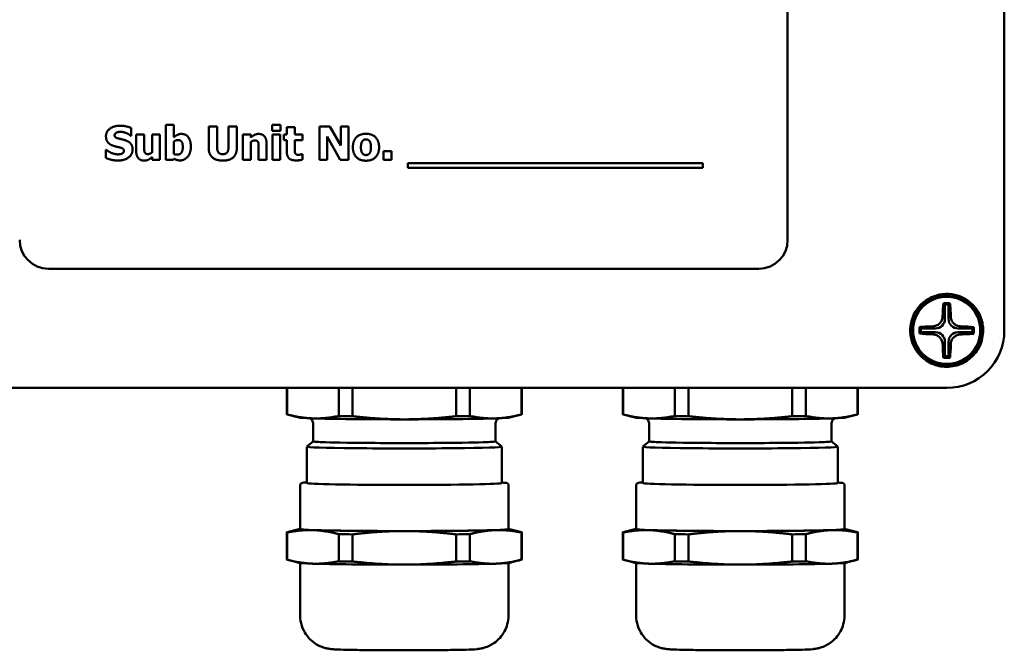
# Model space of a CAD drawing. Header units: millimetres. Extents: x 20 to 574, y 18 to 400.
# Tile 3 of 16: x 118 to 220, y 240 to 306. Entities that reach past the tile are written whole.
import ezdxf

# ---------------------------------------------------------------- set-up
doc = ezdxf.new("R2010")
doc.units = ezdxf.units.MM
doc.header["$LTSCALE"] = 2
doc.layers.add('Visible (ISO)', color=7, linetype='Continuous', lineweight=50)

msp = doc.modelspace()

# ---------------------------------------------------------------- linework, layer by layer
at = {"layer": 'Visible (ISO)'}
for p, q in [((220.47, 273.1), (220.47, 341.11)), ((197.9, 282.54), (197.9, 331.54)), ((133.97, 294.54), (133.14, 294.54)), ((133.14, 294.54), (133.14, 290.88)), ((133.97, 293.25), (133.97, 294.54)), ((138.47, 294.38), (137.59, 294.38)), ((137.59, 294.38), (137.59, 292.15)), ((138.47, 292.2), (138.47, 294.38)), ((139.65, 294.38), (139.65, 292.2)), ((140.52, 294.38), (139.65, 294.38)), ((140.52, 292.15), (140.52, 294.38)), ((145.08, 294.54), (144.21, 294.54)), ((144.21, 294.54), (144.21, 293.9)), ((145.08, 293.9), (145.08, 294.54)), ((150.22, 294.38), (149.14, 294.38)), ((149.14, 294.38), (149.14, 290.88)), ((151.34, 292.38), (150.22, 294.38)), ((151.34, 294.38), (151.34, 292.38)), ((152.14, 294.38), (151.34, 294.38)), ((152.14, 290.88), (152.14, 294.38)), ((129.45, 293.41), (129.52, 293.41)), ((129.52, 293.41), (129.52, 294.21)), ((130.87, 293.52), (130.04, 293.52)), ((130.04, 293.52), (130.04, 291.8)), ((130.87, 292.21), (130.87, 293.52)), ((131.69, 293.52), (131.69, 291.65)), ((132.51, 293.52), (131.69, 293.52)), ((132.51, 290.88), (132.51, 293.52)), ((141.15, 293.52), (141.15, 290.88)), ((141.97, 293.52), (141.15, 293.52)), ((141.97, 293.23), (141.97, 293.52)), ((144.21, 293.9), (145.08, 293.9)), ((145.05, 293.52), (144.23, 293.52)), ((144.23, 293.52), (144.23, 290.88)), ((145.05, 290.88), (145.05, 293.52)), ((145.73, 293.52), (145.42, 293.52)), ((145.42, 293.52), (145.42, 292.95)), ((146.55, 294.28), (145.73, 294.28)), ((145.73, 294.28), (145.73, 293.52)), ((146.55, 293.52), (146.55, 294.28)), ((147.35, 293.52), (146.55, 293.52)), ((147.35, 292.95), (147.35, 293.52)), ((133.97, 291.49), (133.97, 292.81)), ((141.97, 290.88), (141.97, 292.75)), ((143.62, 290.88), (143.62, 292.6)), ((145.42, 292.95), (145.73, 292.95)), ((145.73, 292.95), (145.73, 291.72)), ((146.55, 292.95), (147.35, 292.95)), ((146.55, 292.01), (146.55, 292.95)), ((149.94, 290.88), (149.94, 293.32)), ((149.94, 293.32), (151.29, 290.88)), ((126.95, 291.92), (126.87, 291.92)), ((126.87, 291.92), (126.87, 291.09)), ((142.79, 292.19), (142.79, 290.88)), ((147.35, 291.48), (147.28, 291.48)), ((147.35, 290.91), (147.35, 291.48)), ((156.62, 291.81), (155.79, 291.81)), ((155.79, 291.81), (155.79, 290.88)), ((156.62, 290.88), (156.62, 291.81)), ((131.69, 291.18), (131.69, 290.88)), ((131.69, 290.88), (132.51, 290.88)), ((133.14, 290.88), (133.93, 290.88)), ((133.93, 290.88), (133.97, 291.01)), ((141.15, 290.88), (141.97, 290.88)), ((142.79, 290.88), (143.62, 290.88)), ((144.23, 290.88), (145.05, 290.88)), ((149.14, 290.88), (149.94, 290.88)), ((151.29, 290.88), (152.14, 290.88)), ((155.79, 290.88), (156.62, 290.88)), ((189.07, 290.55), (158.33, 290.55)), ((158.33, 290.55), (158.33, 290.07)), ((189.07, 290.07), (189.07, 290.55)), ((158.33, 290.07), (189.07, 290.07)), ((120.9, 279.54), (194.9, 279.54)), ((214.12, 275.95), (214.28, 275.8)), ((214.81, 275.95), (214.66, 275.8)), ((214.66, 275.8), (214.28, 275.8)), ((214.28, 275.8), (214.28, 274.29)), ((214.66, 274.29), (214.66, 275.8)), ((211.62, 273.45), (211.78, 273.3)), ((211.62, 272.76), (211.78, 272.91)), ((213.28, 273.3), (211.78, 273.3)), ((211.78, 273.3), (211.78, 272.91)), ((211.78, 272.91), (213.28, 272.91)), ((217.16, 273.3), (215.65, 273.3)), ((215.65, 272.91), (217.16, 272.91)), ((217.31, 273.45), (217.16, 273.3)), ((217.16, 272.91), (217.16, 273.3)), ((217.31, 272.76), (217.16, 272.91)), ((214.28, 271.92), (214.28, 270.41)), ((214.66, 270.41), (214.66, 271.92)), ((214.12, 270.26), (214.28, 270.41)), ((214.28, 270.41), (214.66, 270.41)), ((214.81, 270.26), (214.66, 270.41)), ((101.46, 267.11), (214.47, 267.11)), ((145.72, 267.11), (145.72, 264.36)), ((145.75, 267.11), (145.75, 264.35)), ((151.14, 267.11), (151.14, 264.18)), ((152.58, 267.11), (152.58, 264.16)), ((163.36, 267.11), (163.36, 264.16)), ((164.8, 267.11), (164.8, 264.18)), ((170.19, 267.11), (170.19, 264.35)), ((170.22, 267.11), (170.22, 264.36)), ((180.72, 267.11), (180.72, 264.36)), ((180.75, 267.11), (180.75, 264.35)), ((186.14, 267.11), (186.14, 264.18)), ((187.58, 267.11), (187.58, 264.16)), ((198.36, 267.11), (198.36, 264.16)), ((199.8, 267.11), (199.8, 264.18)), ((205.19, 267.11), (205.19, 264.35)), ((205.22, 267.11), (205.22, 264.36)), ((146.99, 264.02), (145.75, 264.35)), ((168.94, 264.02), (170.19, 264.35)), ((181.99, 264.02), (180.75, 264.35)), ((203.94, 264.02), (205.19, 264.35)), ((148.49, 263.33), (148.49, 261.53)), ((167.45, 263.33), (167.45, 261.53)), ((183.49, 263.33), (183.49, 261.53)), ((202.45, 263.33), (202.45, 261.53)), ((148.47, 261.53), (147.82, 260.99)), ((147.82, 260.98), (147.82, 257.18)), ((167.46, 261.53), (168.12, 260.99)), ((168.12, 260.98), (168.12, 257.18)), ((183.47, 261.53), (182.82, 260.99)), ((182.82, 260.98), (182.82, 257.18)), ((202.46, 261.53), (203.12, 260.99)), ((203.12, 260.98), (203.12, 257.18)), ((147.12, 252.38), (147.12, 256.98)), ((168.82, 252.38), (168.82, 256.98)), ((182.12, 252.38), (182.12, 256.98)), ((203.82, 252.38), (203.82, 256.98)), ((146.99, 252.39), (145.75, 252.06)), ((168.94, 252.39), (170.19, 252.06)), ((181.99, 252.39), (180.75, 252.06)), ((203.94, 252.39), (205.19, 252.06)), ((145.72, 249.21), (145.72, 252.04)), ((145.75, 249.2), (145.75, 252.03)), ((151.14, 251.86), (151.14, 249.03)), ((152.58, 249.01), (152.58, 251.84)), ((163.36, 251.84), (163.36, 249.01)), ((164.8, 249.03), (164.8, 251.86)), ((170.19, 252.03), (170.19, 249.2)), ((170.22, 249.21), (170.22, 252.04)), ((180.72, 249.21), (180.72, 252.04)), ((180.75, 249.2), (180.75, 252.03)), ((186.14, 251.86), (186.14, 249.03)), ((187.58, 249.01), (187.58, 251.84)), ((198.36, 251.84), (198.36, 249.01)), ((199.8, 249.03), (199.8, 251.86)), ((205.19, 252.03), (205.19, 249.2)), ((205.22, 249.21), (205.22, 252.04)), ((146.99, 248.87), (145.75, 249.2)), ((147.12, 243.38), (147.12, 248.85)), ((168.82, 243.38), (168.82, 248.85)), ((168.94, 248.87), (170.19, 249.2)), ((181.99, 248.87), (180.75, 249.2)), ((182.12, 243.38), (182.12, 248.85)), ((203.82, 243.38), (203.82, 248.85)), ((203.94, 248.87), (205.19, 249.2))]:
    msp.add_line(p, q, dxfattribs=at)
for radius in [3.6, 3.5]:
    msp.add_circle((214.47, 273.11), radius, dxfattribs=at)
for centre, radius, start, end in [((120.9, 282.54), 3, 180, 270), ((194.9, 282.54), 3, 270, 0), ((214.47, 273.11), 3.8, 20.2313, 249.7687), ((214.47, 273.11), 5.5, 352.5302, 352.5398), ((214.47, 273.11), 5.5, 277.4605, 277.4698)]:
    msp.add_arc(centre, radius, start, end, dxfattribs=at)
for centre, major_axis, ratio, start_param, end_param in [((214.27, 273.11), (0, -3.49), 0.071722, 3.761625, 4.293972), ((213.27, 274.31), (0.718, -0.718), 0.985257, 5.505213, 7.061157), ((215.67, 274.31), (-0.718, -0.718), 0.985257, 5.505213, 7.061157), ((211.78, 273.11), (0, -2.24), 0.071726, 4.558042, 4.866743), ((213.27, 271.91), (0.718, 0.718), 0.985257, 5.505213, 7.061157), ((214.46, 273.11), (4.25, -4.25), 0.998891, 5.498342, 7.068029), ((215.67, 271.91), (-0.718, 0.718), 0.985257, 5.505213, 7.061157), ((214.47, 273.31), (3.49, 0), 0.071722, 0.620032, 1.15238), ((217.15, 273.11), (0, -2.24), 0.071726, 1.416449, 1.72515), ((214.47, 272.91), (3.49, 0), 0.071722, 3.761625, 4.293972), ((214.67, 273.11), (0, -3.49), 0.071722, 0.620032, 1.15238), ((214.47, 270.42), (2.24, 0), 0.071726, 4.558042, 4.866743), ((157.97, 264.36), (-12.25, 0), 0.01829, 0, 0.067912), ((157.97, 264.03), (-11, 0), 0.01829, 0.068322, 0.523599), ((157.97, 264.03), (11, 0), 0.01829, 3.665191, 4.712389), ((157.97, 264.36), (-12.25, 0), 0.01829, 0.979285, 1.11511), ((157.97, 264.03), (11, 0), 0.01829, 4.712389, 5.759587), ((157.97, 264.36), (-12.25, 0), 0.01829, 2.026483, 2.162308), ((157.97, 264.03), (11, 0), 0.01829, 5.759587, 6.214863), ((157.97, 264.36), (12.25, 0), 0.01829, 6.215273, 6.283185), ((192.97, 264.36), (-12.25, 0), 0.01829, 0, 0.067912), ((192.97, 264.03), (-11, 0), 0.01829, 0.068322, 0.523599), ((192.97, 264.03), (11, 0), 0.01829, 3.665191, 4.712389), ((192.97, 264.36), (-12.25, 0), 0.01829, 0.979285, 1.11511), ((192.97, 264.03), (11, 0), 0.01829, 4.712389, 5.759587), ((192.97, 264.36), (-12.25, 0), 0.01829, 2.026483, 2.162308), ((192.97, 264.03), (11, 0), 0.01829, 5.759587, 6.214863), ((192.97, 264.36), (12.25, 0), 0.01829, 6.215273, 6.283185), ((157.97, 260.98), (-10.15, 0), 0.01829, 6.261383, 9.44658), ((157.97, 261.53), (9.5, 0), 0.01829, 3.0814, 6.343378), ((157.97, 261.53), (-9.48, 0), 0.01829, 0, 3.141593), ((192.97, 260.98), (-10.15, 0), 0.01829, 6.261383, 9.44658), ((192.97, 261.53), (9.5, 0), 0.01829, 3.0814, 6.343378), ((192.97, 261.53), (-9.48, 0), 0.01829, 0, 3.141593), ((157.97, 257.18), (10.15, 0), 0.01829, 3.141593, 6.283185), ((192.97, 257.18), (10.15, 0), 0.01829, 3.141593, 6.283185), ((157.97, 252.38), (-11, 0), 0.01829, 6.117852, 6.806784), ((157.97, 252.38), (-10.85, 0), 0.01829, 0, 3.141593), ((157.97, 252.38), (11, 0), 0.01829, 5.759587, 6.448518), ((192.97, 252.38), (-11, 0), 0.01829, 6.117852, 6.806784), ((192.97, 252.38), (-10.85, 0), 0.01829, 0, 3.141593), ((192.97, 252.38), (11, 0), 0.01829, 5.759587, 6.448518), ((157.97, 252.04), (-12.25, 0), 0.01829, 6.215273, 6.351098), ((157.97, 252.38), (-11, 0), 0.01829, 0.523599, 1.570796), ((157.97, 252.04), (12.25, 0), 0.01829, 4.120878, 4.256703), ((157.97, 252.38), (-11, 0), 0.01829, 1.570796, 2.617994), ((157.97, 252.04), (12.25, 0), 0.01829, 5.168075, 5.3039), ((157.97, 252.04), (12.25, 0), 0.01829, 6.215273, 6.351098), ((192.97, 252.04), (-12.25, 0), 0.01829, 6.215273, 6.351098), ((192.97, 252.38), (-11, 0), 0.01829, 0.523599, 1.570796), ((192.97, 252.04), (12.25, 0), 0.01829, 4.120878, 4.256703), ((192.97, 252.38), (-11, 0), 0.01829, 1.570796, 2.617994), ((192.97, 252.04), (12.25, 0), 0.01829, 5.168075, 5.3039), ((192.97, 252.04), (12.25, 0), 0.01829, 6.215273, 6.351098), ((157.97, 249.21), (-12.25, 0), 0.01829, 0, 0.067912), ((157.97, 248.88), (-11, 0), 0.01829, 0.068322, 0.523599), ((157.97, 248.88), (11, 0), 0.01829, 3.665191, 4.712389), ((157.97, 249.21), (-12.25, 0), 0.01829, 0.979285, 1.11511), ((157.97, 248.88), (11, 0), 0.01829, 4.712389, 5.759587), ((157.97, 249.21), (-12.25, 0), 0.01829, 2.026483, 2.162308), ((157.97, 248.88), (11, 0), 0.01829, 5.759587, 6.214863), ((157.97, 249.21), (12.25, 0), 0.01829, 6.215273, 6.283185), ((192.97, 249.21), (-12.25, 0), 0.01829, 0, 0.067912), ((192.97, 248.88), (-11, 0), 0.01829, 0.068322, 0.523599), ((192.97, 248.88), (11, 0), 0.01829, 3.665191, 4.712389), ((192.97, 249.21), (-12.25, 0), 0.01829, 0.979285, 1.11511), ((192.97, 248.88), (11, 0), 0.01829, 4.712389, 5.759587), ((192.97, 249.21), (-12.25, 0), 0.01829, 2.026483, 2.162308), ((192.97, 248.88), (11, 0), 0.01829, 5.759587, 6.214863), ((192.97, 249.21), (12.25, 0), 0.01829, 6.215273, 6.283185)]:
    msp.add_ellipse(centre, major_axis=major_axis, ratio=ratio, start_param=start_param, end_param=end_param, dxfattribs=at)
for points in [[(128.35, 294.45), (127.72, 294.45), (126.89, 293.84), (126.89, 293.35)], [(129.52, 294.21), (129.28, 294.32), (128.66, 294.45), (128.35, 294.45)], [(126.89, 293.35), (126.89, 292.98), (127.24, 292.5), (127.65, 292.36)], [(127.79, 293.45), (127.79, 293.54), (127.91, 293.69), (127.99, 293.73)], [(128.25, 293.1), (127.98, 293.16), (127.79, 293.32), (127.79, 293.45)], [(127.99, 293.73), (128.1, 293.77), (128.28, 293.81), (128.39, 293.81)], [(128.39, 293.81), (128.69, 293.81), (129.25, 293.58), (129.45, 293.41)], [(134.77, 293.59), (134.52, 293.59), (134.15, 293.4), (133.97, 293.25)], [(135.73, 292.24), (135.73, 292.88), (135.23, 293.59), (134.77, 293.59)], [(142.79, 293.59), (142.56, 293.59), (142.18, 293.4), (141.97, 293.23)], [(143.62, 292.6), (143.62, 293.08), (143.19, 293.59), (142.79, 293.59)], [(153.97, 293.61), (153.33, 293.61), (152.61, 292.86), (152.61, 292.2)], [(155.34, 292.2), (155.34, 292.86), (154.62, 293.61), (153.97, 293.61)], [(127.65, 292.36), (127.83, 292.29), (128.23, 292.21), (128.41, 292.16)], [(128.94, 292.92), (128.76, 292.98), (128.43, 293.06), (128.25, 293.1)], [(129.66, 291.98), (129.66, 292.34), (129.31, 292.78), (128.94, 292.92)], [(133.97, 292.81), (134.07, 292.88), (134.29, 292.95), (134.4, 292.95)], [(134.4, 292.95), (134.65, 292.95), (134.89, 292.62), (134.89, 292.22)], [(141.97, 292.75), (142.09, 292.83), (142.3, 292.91), (142.4, 292.91)], [(142.4, 292.91), (142.53, 292.91), (142.69, 292.83), (142.73, 292.74)], [(142.73, 292.74), (142.77, 292.67), (142.79, 292.35), (142.79, 292.19)], [(153.45, 292.2), (153.45, 292.44), (153.54, 292.76), (153.61, 292.85)], [(153.61, 292.85), (153.68, 292.95), (153.86, 293.02), (153.97, 293.02)], [(153.97, 293.02), (154.09, 293.02), (154.27, 292.94), (154.35, 292.84)], [(154.35, 292.84), (154.42, 292.75), (154.49, 292.43), (154.49, 292.2)], [(128.15, 291.46), (127.85, 291.46), (127.22, 291.7), (126.95, 291.92)], [(128.14, 290.82), (128.84, 290.82), (129.66, 291.46), (129.66, 291.98)], [(128.54, 291.53), (128.47, 291.49), (128.22, 291.46), (128.15, 291.46)], [(128.41, 292.16), (128.56, 292.13), (128.76, 291.96), (128.76, 291.83)], [(128.76, 291.83), (128.76, 291.71), (128.63, 291.57), (128.54, 291.53)], [(130.04, 291.8), (130.04, 291.31), (130.48, 290.81), (130.88, 290.81)], [(130.93, 291.66), (130.89, 291.75), (130.87, 292.01), (130.87, 292.21)], [(131.27, 291.49), (131.13, 291.49), (130.97, 291.58), (130.93, 291.66)], [(131.69, 291.65), (131.59, 291.58), (131.35, 291.49), (131.27, 291.49)], [(134.3, 291.43), (134.22, 291.43), (134.05, 291.46), (133.97, 291.49)], [(134.89, 292.22), (134.89, 291.83), (134.6, 291.43), (134.3, 291.43)], [(134.62, 290.83), (135.09, 290.83), (135.73, 291.61), (135.73, 292.24)], [(137.59, 292.15), (137.59, 291.49), (138.35, 290.81), (139.06, 290.81)], [(139.06, 291.48), (138.75, 291.48), (138.47, 291.83), (138.47, 292.2)], [(139.65, 292.2), (139.65, 291.82), (139.36, 291.48), (139.06, 291.48)], [(139.06, 290.81), (139.78, 290.81), (140.52, 291.5), (140.52, 292.15)], [(145.73, 291.72), (145.73, 291.25), (146.19, 290.83), (146.69, 290.83)], [(146.59, 291.58), (146.56, 291.67), (146.55, 291.87), (146.55, 292.01)], [(146.95, 291.41), (146.8, 291.41), (146.63, 291.5), (146.59, 291.58)], [(147.28, 291.48), (147.24, 291.46), (147.02, 291.41), (146.95, 291.41)], [(152.61, 292.2), (152.61, 291.55), (153.33, 290.8), (153.97, 290.8)], [(153.6, 291.57), (153.53, 291.66), (153.45, 291.96), (153.45, 292.2)], [(153.98, 291.39), (153.86, 291.39), (153.66, 291.48), (153.6, 291.57)], [(153.97, 290.8), (154.62, 290.8), (155.34, 291.55), (155.34, 292.2)], [(154.35, 291.56), (154.28, 291.48), (154.08, 291.39), (153.98, 291.39)], [(154.49, 292.2), (154.49, 291.95), (154.42, 291.66), (154.35, 291.56)], [(126.87, 291.09), (127.13, 290.98), (127.74, 290.82), (128.14, 290.82)], [(130.88, 290.81), (131.12, 290.81), (131.48, 291), (131.69, 291.18)], [(133.97, 291.01), (134.13, 290.92), (134.42, 290.83), (134.62, 290.83)], [(146.69, 290.83), (146.91, 290.83), (147.22, 290.87), (147.35, 290.91)]]:
    msp.add_open_spline(points, degree=2, dxfattribs=at)
for points, knots in [([(214.47, 275.95), (214.41, 275.95), (214.35, 275.95), (214.24, 275.95), (214.18, 275.95), (214.12, 275.95)], [-0.03442222, -0.03442222, -0.03442222, -0.03442222, -0.01721162, -0.01721162, -0.000001, -0.000001, -0.000001, -0.000001]), ([(214.81, 275.95), (214.75, 275.95), (214.7, 275.95), (214.58, 275.95), (214.53, 275.95), (214.47, 275.95)], [-0.03442267, -0.03442267, -0.03442267, -0.03442267, -0.01721182, -0.01721182, -0.000001, -0.000001, -0.000001, -0.000001]), ([(214.9, 274.53), (214.89, 274.8), (214.88, 275.07), (214.85, 275.54), (214.83, 275.76), (214.81, 275.95)], [-0.1581917, -0.1581917, -0.1581917, -0.1581917, -0.074665, -0.074665, -0.000001, -0.000001, -0.000001, -0.000001]), ([(214.04, 274.53), (214.04, 274.49), (214.04, 274.45), (214.02, 274.32), (213.99, 274.24), (213.93, 274.1), (213.9, 274.05), (213.84, 273.95), (213.8, 273.9), (213.72, 273.82), (213.68, 273.78), (213.59, 273.71), (213.54, 273.68), (213.42, 273.62), (213.35, 273.59), (213.21, 273.55), (213.13, 273.54), (213.05, 273.53)], [0.3946744, 0.3946744, 0.3946744, 0.3946744, 0.4068279, 0.4068279, 0.4337931, 0.4337931, 0.4525599, 0.4525599, 0.4695966, 0.4695966, 0.4865097, 0.4865097, 0.5042236, 0.5042236, 0.5265419, 0.5265419, 0.5511508, 0.5511508, 0.5511508, 0.5511508]), ([(215.89, 273.53), (215.85, 273.54), (215.81, 273.54), (215.68, 273.56), (215.6, 273.58), (215.46, 273.64), (215.41, 273.67), (215.31, 273.74), (215.26, 273.78), (215.18, 273.85), (215.14, 273.89), (215.07, 273.99), (215.04, 274.04), (214.98, 274.15), (214.95, 274.22), (214.91, 274.37), (214.9, 274.45), (214.9, 274.53)], [0.3946744, 0.3946744, 0.3946744, 0.3946744, 0.4068279, 0.4068279, 0.4337931, 0.4337931, 0.4525599, 0.4525599, 0.4695966, 0.4695966, 0.4865097, 0.4865097, 0.5042236, 0.5042236, 0.5265419, 0.5265419, 0.5511508, 0.5511508, 0.5511508, 0.5511508]), ([(218.03, 274.42), (218.05, 274.37), (218.07, 274.33), (218.16, 274.04), (218.21, 273.79), (218.24, 273.54)], [1.35795464, 1.35795464, 1.35795464, 1.35795464, 1.37232223, 1.37232223, 1.44325994, 1.44325994, 1.44325994, 1.44325994]), ([(213.05, 273.53), (212.78, 273.53), (212.51, 273.51), (212.03, 273.49), (211.82, 273.47), (211.62, 273.45)], [-0.1581917, -0.1581917, -0.1581917, -0.1581917, -0.074665, -0.074665, -0.000001, -0.000001, -0.000001, -0.000001]), ([(218.27, 273.11), (218.27, 272.82), (218.23, 272.54), (218.11, 271.98), (218.01, 271.71), (217.67, 271), (217.36, 270.6), (216.63, 269.95), (216.2, 269.69), (215.46, 269.43), (215.18, 269.36), (214.6, 269.3), (214.32, 269.3), (214.04, 269.33)], [-0.6411683, -0.6411683, -0.6411683, -0.6411683, -0.5559703, -0.5559703, -0.4687996, -0.4687996, -0.3205854, -0.3205854, -0.1730705, -0.1730705, -0.0854556, -0.0854556, 0, 0, 0, 0]), ([(218.24, 273.54), (218.25, 273.47), (218.26, 273.4), (218.27, 273.25), (218.27, 273.18), (218.27, 273.11)], [-0.04332151, -0.04332151, -0.04332151, -0.04332151, -0.02166125, -0.02166125, -0.000001, -0.000001, -0.000001, -0.000001]), ([(213.05, 272.68), (213.09, 272.68), (213.13, 272.68), (213.25, 272.66), (213.34, 272.63), (213.48, 272.57), (213.53, 272.54), (213.63, 272.48), (213.67, 272.44), (213.76, 272.36), (213.79, 272.32), (213.86, 272.23), (213.9, 272.18), (213.96, 272.06), (213.99, 271.99), (214.03, 271.85), (214.04, 271.77), (214.04, 271.69)], [0.3946744, 0.3946744, 0.3946744, 0.3946744, 0.4068279, 0.4068279, 0.4337931, 0.4337931, 0.4525599, 0.4525599, 0.4695966, 0.4695966, 0.4865097, 0.4865097, 0.5042236, 0.5042236, 0.5265419, 0.5265419, 0.5511508, 0.5511508, 0.5511508, 0.5511508]), ([(214.9, 271.69), (214.9, 271.73), (214.9, 271.77), (214.92, 271.89), (214.94, 271.98), (215, 272.12), (215.03, 272.17), (215.1, 272.27), (215.14, 272.31), (215.21, 272.4), (215.26, 272.43), (215.35, 272.5), (215.4, 272.54), (215.51, 272.6), (215.58, 272.62), (215.73, 272.67), (215.81, 272.68), (215.89, 272.68)], [0.3946744, 0.3946744, 0.3946744, 0.3946744, 0.4068279, 0.4068279, 0.4337931, 0.4337931, 0.4525599, 0.4525599, 0.4695966, 0.4695966, 0.4865097, 0.4865097, 0.5042236, 0.5042236, 0.5265419, 0.5265419, 0.5511508, 0.5511508, 0.5511508, 0.5511508]), ([(215.89, 272.68), (216.16, 272.69), (216.43, 272.7), (216.9, 272.73), (217.12, 272.74), (217.31, 272.76)], [-0.1581917, -0.1581917, -0.1581917, -0.1581917, -0.074665, -0.074665, -0.000001, -0.000001, -0.000001, -0.000001]), ([(214.04, 271.69), (214.05, 271.42), (214.06, 271.15), (214.09, 270.67), (214.1, 270.46), (214.12, 270.26)], [-0.1581917, -0.1581917, -0.1581917, -0.1581917, -0.074665, -0.074665, -0.000001, -0.000001, -0.000001, -0.000001]), ([(214.04, 269.33), (213.79, 269.36), (213.54, 269.41), (213.25, 269.51), (213.2, 269.52), (213.15, 269.54)], [1.52774216, 1.52774216, 1.52774216, 1.52774216, 1.59869753, 1.59869753, 1.61306512, 1.61306512, 1.61306512, 1.61306512]), ([(148.49, 263.33), (148.49, 263.41), (148.47, 263.48), (148.43, 263.62), (148.4, 263.68), (148.32, 263.78), (148.28, 263.82), (148.21, 263.89), (148.18, 263.91), (148.14, 263.93), (148.13, 263.94), (148.13, 263.94)], [3.14159265, 3.14159265, 3.14159265, 3.14159265, 3.14765072, 3.14765072, 3.15430622, 3.15430622, 3.16259259, 3.16259259, 3.17259157, 3.17259157, 3.1755546, 3.1755546, 3.1755546, 3.1755546]), ([(167.81, 263.94), (167.79, 263.93), (167.77, 263.91), (167.7, 263.87), (167.66, 263.83), (167.56, 263.72), (167.52, 263.65), (167.46, 263.48), (167.45, 263.41), (167.45, 263.33)], [6.24922336, 6.24922336, 6.24922336, 6.24922336, 6.25749723, 6.25749723, 6.26821343, 6.26821343, 6.27706959, 6.27706959, 6.28318531, 6.28318531, 6.28318531, 6.28318531]), ([(183.49, 263.33), (183.49, 263.41), (183.47, 263.48), (183.43, 263.62), (183.4, 263.68), (183.32, 263.78), (183.28, 263.82), (183.21, 263.89), (183.18, 263.91), (183.14, 263.93), (183.13, 263.94), (183.13, 263.94)], [3.14159265, 3.14159265, 3.14159265, 3.14159265, 3.14765072, 3.14765072, 3.15430622, 3.15430622, 3.16259259, 3.16259259, 3.17259157, 3.17259157, 3.1755546, 3.1755546, 3.1755546, 3.1755546]), ([(202.81, 263.94), (202.79, 263.93), (202.77, 263.91), (202.7, 263.87), (202.66, 263.83), (202.56, 263.72), (202.52, 263.65), (202.46, 263.48), (202.45, 263.41), (202.45, 263.33)], [6.24922336, 6.24922336, 6.24922336, 6.24922336, 6.25749723, 6.25749723, 6.26821343, 6.26821343, 6.27706959, 6.27706959, 6.28318531, 6.28318531, 6.28318531, 6.28318531]), ([(147.82, 257.24), (147.51, 257.22), (147.46, 257.29), (147.22, 257.15), (147.2, 257.14), (147.16, 257.1), (147.14, 257.07), (147.12, 257.02), (147.12, 257), (147.12, 256.98)], [2.8304531, 2.8304531, 2.8304531, 2.8304531, 3.1076238, 3.1076238, 3.124378, 3.124378, 3.1365944, 3.1365944, 3.1415927, 3.1415927, 3.1415927, 3.1415927]), ([(168.82, 256.98), (168.82, 257.01), (168.81, 257.04), (168.79, 257.09), (168.78, 257.1), (168.75, 257.14), (168.73, 257.15), (168.7, 257.17), (168.68, 257.17), (168.6, 257.2), (168.56, 257.2), (168.39, 257.22), (168.27, 257.23), (168.12, 257.24)], [0, 0, 0, 0, 0.0080998, 0.0080998, 0.0170232, 0.0170232, 0.0291295, 0.0291295, 0.0536133, 0.0536133, 0.1712504, 0.1712504, 0.3111396, 0.3111396, 0.3111396, 0.3111396]), ([(182.82, 257.24), (182.51, 257.22), (182.46, 257.29), (182.22, 257.15), (182.2, 257.14), (182.16, 257.1), (182.14, 257.07), (182.12, 257.02), (182.12, 257), (182.12, 256.98)], [2.8304531, 2.8304531, 2.8304531, 2.8304531, 3.1076238, 3.1076238, 3.124378, 3.124378, 3.1365944, 3.1365944, 3.1415927, 3.1415927, 3.1415927, 3.1415927]), ([(203.82, 256.98), (203.82, 257.01), (203.81, 257.04), (203.79, 257.09), (203.78, 257.1), (203.75, 257.14), (203.73, 257.15), (203.7, 257.17), (203.68, 257.17), (203.6, 257.2), (203.56, 257.2), (203.39, 257.22), (203.27, 257.23), (203.12, 257.24)], [0, 0, 0, 0, 0.0080998, 0.0080998, 0.0170232, 0.0170232, 0.0291295, 0.0291295, 0.0536133, 0.0536133, 0.1712504, 0.1712504, 0.3111396, 0.3111396, 0.3111396, 0.3111396]), ([(147.12, 243.38), (147.12, 243.01), (147.18, 242.64), (147.4, 241.96), (147.56, 241.66), (147.92, 241.11), (148.13, 240.91), (148.59, 240.51), (148.8, 240.38), (149.25, 240.14), (149.42, 240.09), (149.72, 239.99), (149.82, 239.97), (150, 239.93), (150.07, 239.92), (150.22, 239.89), (150.29, 239.88), (150.52, 239.86), (150.65, 239.85), (151.11, 239.83), (151.49, 239.81), (152.48, 239.79), (153.11, 239.78), (154.49, 239.76), (155.24, 239.75), (156.79, 239.75), (157.59, 239.75), (159.19, 239.75), (159.98, 239.75), (161.46, 239.76), (162.16, 239.77), (163.41, 239.79), (163.95, 239.8), (164.87, 239.83), (165.16, 239.83), (165.6, 239.88), (165.66, 239.89), (165.78, 239.9), (165.84, 239.91), (166.02, 239.94), (166.13, 239.96), (166.48, 240.07), (166.68, 240.12), (167.21, 240.43), (167.39, 240.54), (167.74, 240.85), (167.9, 241), (168.3, 241.5), (168.55, 241.92), (168.77, 242.75), (168.82, 243.06), (168.82, 243.38)], [3.141593, 3.141593, 3.141593, 3.141593, 3.14745, 3.14745, 3.153906, 3.153906, 3.1624, 3.1624, 3.175618, 3.175618, 3.198151, 3.198151, 3.225803, 3.225803, 3.257722, 3.257722, 3.309703, 3.309703, 3.46261, 3.46261, 3.77677, 3.77677, 4.119804, 4.119804, 4.446249, 4.446249, 4.769568, 4.769568, 5.092377, 5.092377, 5.416341, 5.416341, 5.745374, 5.745374, 6.1047, 6.1047, 6.149321, 6.149321, 6.186048, 6.186048, 6.223747, 6.223747, 6.25149, 6.25149, 6.262008, 6.262008, 6.268742, 6.268742, 6.278216, 6.278216, 6.283185, 6.283185, 6.283185, 6.283185]), ([(182.12, 243.38), (182.12, 243.01), (182.18, 242.64), (182.4, 241.96), (182.56, 241.66), (182.92, 241.11), (183.13, 240.91), (183.59, 240.51), (183.8, 240.38), (184.25, 240.14), (184.42, 240.09), (184.72, 239.99), (184.82, 239.97), (185, 239.93), (185.07, 239.92), (185.22, 239.89), (185.29, 239.88), (185.52, 239.86), (185.65, 239.85), (186.11, 239.83), (186.49, 239.81), (187.48, 239.79), (188.11, 239.78), (189.49, 239.76), (190.24, 239.75), (191.79, 239.75), (192.59, 239.75), (194.19, 239.75), (194.98, 239.75), (196.46, 239.76), (197.16, 239.77), (198.41, 239.79), (198.95, 239.8), (199.87, 239.83), (200.16, 239.83), (200.6, 239.88), (200.66, 239.89), (200.78, 239.9), (200.84, 239.91), (201.02, 239.94), (201.13, 239.96), (201.48, 240.07), (201.68, 240.12), (202.21, 240.43), (202.39, 240.54), (202.74, 240.85), (202.9, 241), (203.3, 241.5), (203.55, 241.92), (203.77, 242.75), (203.82, 243.06), (203.82, 243.38)], [3.141593, 3.141593, 3.141593, 3.141593, 3.14745, 3.14745, 3.153906, 3.153906, 3.1624, 3.1624, 3.175618, 3.175618, 3.198151, 3.198151, 3.225803, 3.225803, 3.257722, 3.257722, 3.309703, 3.309703, 3.46261, 3.46261, 3.77677, 3.77677, 4.119804, 4.119804, 4.446249, 4.446249, 4.769568, 4.769568, 5.092377, 5.092377, 5.416341, 5.416341, 5.745374, 5.745374, 6.1047, 6.1047, 6.149321, 6.149321, 6.186048, 6.186048, 6.223747, 6.223747, 6.25149, 6.25149, 6.262008, 6.262008, 6.268742, 6.268742, 6.278216, 6.278216, 6.283185, 6.283185, 6.283185, 6.283185])]:
    msp.add_open_spline(points, degree=3, knots=knots, dxfattribs=at)
for points, weights in [([(148.44, 263.93), (147.17, 263.97), (145.75, 264.35)], [1, 1.08574144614, 1.1154562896]), ([(151.14, 264.18), (149.72, 263.89), (148.44, 263.93)], [1.1154562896, 1.08574144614, 1]), ([(157.97, 263.83), (155.42, 263.83), (152.58, 264.16)], [1, 1.08574144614, 1.1154562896]), ([(163.36, 264.16), (160.52, 263.83), (157.97, 263.83)], [1.1154562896, 1.08574144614, 1]), ([(167.49, 263.93), (166.22, 263.89), (164.8, 264.18)], [1, 1.08574144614, 1.1154562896]), ([(170.19, 264.35), (168.77, 263.97), (167.49, 263.93)], [1.1154562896, 1.08574144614, 1]), ([(183.44, 263.93), (182.17, 263.97), (180.75, 264.35)], [1, 1.08574144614, 1.1154562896]), ([(186.14, 264.18), (184.72, 263.89), (183.44, 263.93)], [1.1154562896, 1.08574144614, 1]), ([(192.97, 263.83), (190.42, 263.83), (187.58, 264.16)], [1, 1.08574144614, 1.1154562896]), ([(198.36, 264.16), (195.52, 263.83), (192.97, 263.83)], [1.1154562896, 1.08574144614, 1]), ([(202.49, 263.93), (201.22, 263.89), (199.8, 264.18)], [1, 1.08574144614, 1.1154562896]), ([(205.19, 264.35), (203.77, 263.97), (202.49, 263.93)], [1.1154562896, 1.08574144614, 1]), ([(145.75, 252.03), (147.17, 252.32), (148.44, 252.28)], [1.1154562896, 1.08574144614, 1]), ([(145.75, 252.06), (145.75, 252.06), (145.75, 252.06)], [1.11539613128, 1.11542623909, 1.1154562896]), ([(148.44, 252.28), (149.72, 252.24), (151.14, 251.86)], [1, 1.08574144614, 1.1154562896]), ([(152.58, 251.84), (155.42, 252.18), (157.97, 252.18)], [1.1154562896, 1.08574144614, 1]), ([(157.97, 252.18), (160.52, 252.18), (163.36, 251.84)], [1, 1.08574144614, 1.1154562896]), ([(164.8, 251.86), (166.22, 252.24), (167.49, 252.28)], [1.1154562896, 1.08574144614, 1]), ([(167.49, 252.28), (168.77, 252.32), (170.19, 252.03)], [1, 1.08574144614, 1.1154562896]), ([(170.19, 252.06), (170.19, 252.06), (170.19, 252.06)], [1.1154562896, 1.11542623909, 1.11539613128]), ([(180.75, 252.03), (182.17, 252.32), (183.44, 252.28)], [1.1154562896, 1.08574144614, 1]), ([(180.75, 252.06), (180.75, 252.06), (180.75, 252.06)], [1.11539613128, 1.11542623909, 1.1154562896]), ([(183.44, 252.28), (184.72, 252.24), (186.14, 251.86)], [1, 1.08574144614, 1.1154562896]), ([(187.58, 251.84), (190.42, 252.18), (192.97, 252.18)], [1.1154562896, 1.08574144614, 1]), ([(192.97, 252.18), (195.52, 252.18), (198.36, 251.84)], [1, 1.08574144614, 1.1154562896]), ([(199.8, 251.86), (201.22, 252.24), (202.49, 252.28)], [1.1154562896, 1.08574144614, 1]), ([(202.49, 252.28), (203.77, 252.32), (205.19, 252.03)], [1, 1.08574144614, 1.1154562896]), ([(205.19, 252.06), (205.19, 252.06), (205.19, 252.06)], [1.1154562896, 1.11542623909, 1.11539613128]), ([(148.44, 248.78), (147.17, 248.82), (145.75, 249.2)], [1, 1.08574144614, 1.1154562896]), ([(151.14, 249.03), (149.72, 248.74), (148.44, 248.78)], [1.1154562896, 1.08574144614, 1]), ([(157.97, 248.68), (155.42, 248.68), (152.58, 249.01)], [1, 1.08574144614, 1.1154562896]), ([(163.36, 249.01), (160.52, 248.68), (157.97, 248.68)], [1.1154562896, 1.08574144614, 1]), ([(167.49, 248.78), (166.22, 248.74), (164.8, 249.03)], [1, 1.08574144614, 1.1154562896]), ([(170.19, 249.2), (168.77, 248.82), (167.49, 248.78)], [1.1154562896, 1.08574144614, 1]), ([(183.44, 248.78), (182.17, 248.82), (180.75, 249.2)], [1, 1.08574144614, 1.1154562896]), ([(186.14, 249.03), (184.72, 248.74), (183.44, 248.78)], [1.1154562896, 1.08574144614, 1]), ([(192.97, 248.68), (190.42, 248.68), (187.58, 249.01)], [1, 1.08574144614, 1.1154562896]), ([(198.36, 249.01), (195.52, 248.68), (192.97, 248.68)], [1.1154562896, 1.08574144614, 1]), ([(202.49, 248.78), (201.22, 248.74), (199.8, 249.03)], [1, 1.08574144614, 1.1154562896]), ([(205.19, 249.2), (203.77, 248.82), (202.49, 248.78)], [1.1154562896, 1.08574144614, 1])]:
    msp.add_rational_spline(points, weights, degree=2, dxfattribs=at)

doc.saveas('drawing.dxf')
